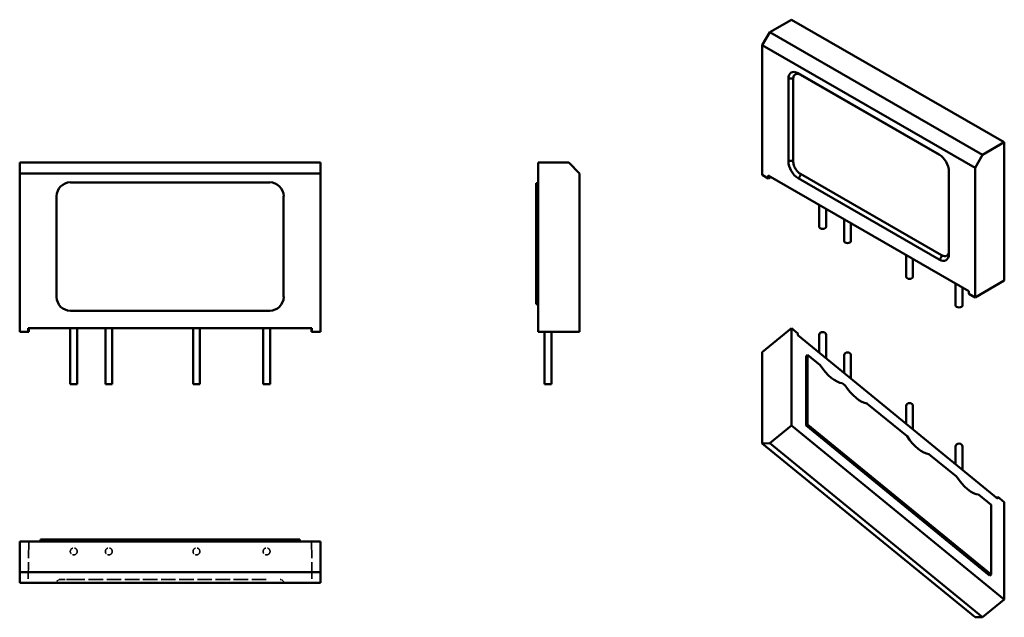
# Model space of a CAD drawing. Header units: millimetres. Extents: x 47 to 190, y 51 to 137.
import ezdxf

# ---------------------------------------------------------------- set-up
doc = ezdxf.new("R2010")
doc.units = ezdxf.units.MM
doc.header["$LTSCALE"] = 0.5
doc.linetypes.add('DASHED', pattern=[0.2068, 0.1655, -0.0413])
doc.layers.add('Arêtes cachées(ISO)', color=7, linetype='DASHED', lineweight=35)
doc.layers.add('Arêtes visibles(ISO)', color=7, linetype='Continuous', lineweight=50)

msp = doc.modelspace()

# ---------------------------------------------------------------- linework, layer by layer
at = {"layer": 'Arêtes cachées(ISO)', "ltscale": 29.014645}
for p, q in [((48.64, 61.79), (48.58, 55.79)), ((89.64, 61.79), (89.69, 55.79))]:
    msp.add_line(p, q, dxfattribs=at)
at = {"layer": 'Arêtes cachées(ISO)', "ltscale": 1.142165}
for p, q in [((52.92, 61.79), (52.92, 62.09)), ((57.41, 61.79), (57.41, 62.09)), ((58, 61.79), (58, 62.09)), ((62.49, 61.79), (62.49, 62.09)), ((70.7, 61.79), (70.7, 62.09)), ((75.19, 61.79), (75.19, 62.09)), ((80.86, 61.79), (80.86, 62.09)), ((85.35, 61.79), (85.35, 62.09))]:
    msp.add_line(p, q, dxfattribs=at)
at = {"layer": 'Arêtes cachées(ISO)', "ltscale": 25.409494}
msp.add_line((54.69, 56.29), (83.59, 56.29), dxfattribs=at)
at = {"layer": 'Arêtes cachées(ISO)', "ltscale": 11.961675}
for centre in [(55.17, 60.35), (60.25, 60.35), (72.95, 60.35), (83.11, 60.35)]:
    msp.add_circle(centre, 0.5, dxfattribs=at)
at = {"layer": 'Arêtes cachées(ISO)', "ltscale": 2.990344}
for centre, start, end in [((53.19, 55.79), 90, 180), ((85.08, 55.79), 0, 90)]:
    msp.add_arc(centre, 0.5, start, end, dxfattribs=at)
at = {"layer": 'Arêtes cachées(ISO)', "ltscale": 8.956215}
msp.add_open_spline([(53.19, 56.29), (53.19, 56.29), (53.2, 56.29), (53.27, 56.29), (53.36, 56.29), (53.63, 56.29), (53.78, 56.29), (54.09, 56.29), (54.24, 56.29), (54.49, 56.29), (54.59, 56.29), (54.69, 56.29)], degree=3, knots=[-0.468324, -0.468324, -0.468324, -0.468324, -0.4374535, -0.4374535, -0.370001, -0.370001, -0.3100879, -0.3100879, -0.2636148, -0.2636148, -0.2345692, -0.2345692, -0.2345692, -0.2345692], dxfattribs=at)
at = {"layer": 'Arêtes visibles(ISO)'}
for p, q in [((159.17, 137.38), (156.03, 135.57)), ((190, 119.63), (159.17, 137.38)), ((156.03, 135.57), (154.93, 133.67)), ((186.86, 117.82), (156.03, 135.57)), ((154.93, 133.67), (185.76, 115.92)), ((154.93, 114.91), (154.93, 133.67)), ((158.72, 116.86), (158.72, 128.8)), ((159.42, 116.86), (159.42, 128.8)), ((160.13, 129.62), (180.56, 117.85)), ((160.48, 129.41), (180.63, 117.81)), ((186.86, 117.82), (190, 119.63)), ((190, 99.6), (190, 119.63)), ((185.76, 115.92), (186.86, 117.82)), ((90.94, 116.68), (47.34, 116.68)), ((47.34, 116.68), (47.34, 115.12)), ((90.94, 115.12), (90.94, 116.68)), ((122.47, 92.18), (122.47, 116.68)), ((122.47, 116.68), (126.92, 116.68)), ((126.92, 116.68), (128.47, 115.12)), ((185.76, 97.16), (185.76, 115.92)), ((47.34, 115.12), (90.94, 115.12)), ((47.34, 92.18), (47.34, 115.12)), ((90.94, 92.18), (90.94, 115.12)), ((128.47, 92.18), (128.47, 115.12)), ((155.81, 114.4), (154.93, 114.91)), ((155.81, 114.4), (155.81, 114.81)), ((184.88, 98.07), (155.81, 114.81)), ((156.17, 114.61), (155.81, 114.4)), ((180.56, 102.65), (160.13, 114.41)), ((180.92, 103.26), (160.48, 115.03)), ((181.98, 115.4), (181.98, 103.46)), ((54.69, 113.82), (83.59, 113.82)), ((122.47, 113.68), (122.17, 113.68)), ((122.17, 113.68), (122.17, 96.18)), ((52.69, 97.22), (52.69, 111.83)), ((85.58, 111.83), (85.58, 97.22)), ((163.2, 107.37), (163.2, 110.56)), ((164.2, 107.37), (164.2, 109.98)), ((166.79, 105.3), (166.79, 108.49)), ((167.79, 105.3), (167.79, 107.92)), ((175.77, 100.13), (175.77, 103.32)), ((176.77, 100.13), (176.77, 102.74)), ((182.95, 95.99), (182.95, 99.18)), ((183.95, 95.99), (183.95, 98.61)), ((185.76, 97.16), (190, 99.6)), ((184.88, 97.67), (184.88, 98.07)), ((184.88, 97.67), (185.76, 97.16)), ((122.47, 96.18), (122.17, 96.18)), ((83.59, 95.23), (54.69, 95.23)), ((48.58, 92.18), (47.34, 92.18)), ((48.58, 92.18), (48.58, 92.68)), ((89.69, 92.68), (48.58, 92.68)), ((48.64, 92.18), (48.58, 92.18)), ((48.64, 92.68), (48.64, 92.18)), ((54.67, 84.58), (54.67, 92.68)), ((55.67, 84.58), (55.67, 92.68)), ((59.75, 84.58), (59.75, 92.68)), ((60.75, 84.58), (60.75, 92.68)), ((72.45, 84.58), (72.45, 92.68)), ((73.45, 84.58), (73.45, 92.68)), ((82.61, 84.58), (82.61, 92.68)), ((83.61, 84.58), (83.61, 92.68)), ((89.64, 92.68), (89.64, 92.18)), ((89.64, 92.18), (89.69, 92.18)), ((89.69, 92.18), (89.69, 92.68)), ((89.69, 92.18), (90.94, 92.18)), ((122.47, 92.18), (128.47, 92.18)), ((123.4, 84.58), (123.4, 92.18)), ((124.4, 84.58), (124.4, 92.18)), ((159.17, 92.7), (154.93, 89.23)), ((159.17, 92.7), (160.09, 91.94)), ((159.17, 92.7), (159.17, 78.59)), ((160.09, 91.66), (160.09, 91.94)), ((189.08, 67.95), (160.09, 91.66)), ((163.2, 91.72), (163.2, 89.12)), ((164.2, 91.72), (164.2, 88.3)), ((154.93, 89.23), (154.93, 76.01)), ((161.3, 88.66), (161.51, 88.83)), ((161.3, 78.58), (161.3, 88.66)), ((161.51, 78.75), (161.51, 88.83)), ((161.51, 88.83), (163.34, 87.34)), ((166.79, 88.78), (166.79, 86.18)), ((167.79, 88.78), (167.79, 85.37)), ((54.67, 84.58), (55.67, 84.58)), ((59.75, 84.58), (60.75, 84.58)), ((72.45, 84.58), (73.45, 84.58)), ((82.61, 84.58), (83.61, 84.58)), ((123.4, 84.58), (124.4, 84.58)), ((166.51, 84.74), (166.93, 84.4)), ((170.1, 81.8), (175.91, 77.06)), ((175.77, 81.44), (175.77, 78.84)), ((176.77, 81.44), (176.77, 78.02)), ((159.17, 78.59), (156.03, 76.02)), ((190, 53.38), (159.17, 78.59)), ((161.3, 78.58), (161.51, 78.75)), ((187.88, 56.84), (161.3, 78.58)), ((188.1, 57.02), (161.51, 78.75)), ((156.03, 76.02), (154.93, 76.01)), ((154.93, 76.01), (185.76, 50.81)), ((186.86, 50.81), (156.03, 76.02)), ((179.08, 74.46), (183.09, 71.19)), ((182.95, 75.56), (182.95, 72.97)), ((183.95, 75.56), (183.95, 72.15)), ((186.27, 68.59), (188.1, 67.1)), ((188.1, 67.1), (188.1, 57.02)), ((189.08, 68.24), (188.91, 68.1)), ((190, 67.49), (189.08, 68.24)), ((189.08, 67.95), (189.08, 68.24)), ((190, 67.49), (190, 53.38)), ((90.94, 61.79), (47.34, 61.79)), ((47.34, 61.79), (47.34, 57.34)), ((87.94, 62.09), (50.34, 62.09)), ((50.34, 61.79), (50.34, 62.09)), ((87.94, 61.79), (87.94, 62.09)), ((90.94, 57.34), (90.94, 61.79)), ((90.94, 57.34), (47.34, 57.34)), ((47.34, 57.34), (47.34, 55.79)), ((90.94, 55.79), (90.94, 57.34)), ((47.34, 55.79), (90.94, 55.79)), ((187.88, 56.84), (188.1, 57.02)), ((186.86, 50.81), (190, 53.38)), ((185.76, 50.81), (186.86, 50.81))]:
    msp.add_line(p, q, dxfattribs=at)
for centre, major_axis, ratio, start_param, end_param in [((160.13, 127.98), (-1, 1.74), 0.576512, 5.50108, 7.069137), ((159.07, 128.59), (0.5, 0), 0.575862, 0.785398, 2.356194), ((160.13, 129.21), (-0.25, -0.433), 0.578093, 2.354261, 2.358128), ((180.56, 116.21), (1, -1.73), 0.579679, 0.788712, 2.356769), ((159.07, 116.66), (-0.5, 0), 0.575862, 3.926991, 5.497787), ((160.13, 116.05), (-1, 1.73), 0.579679, 0.788712, 2.356769), ((160.13, 114.82), (-0.25, -0.433), 0.578093, 0.783464, 2.354261), ((54.69, 111.82), (-1.42, 1.42), 0.997265, 5.499157, 7.067214), ((83.58, 111.82), (1.42, 1.42), 0.997265, 5.499157, 7.067214), ((163.7, 107.37), (0.5, 0), 0.575862, 3.141593, 6.283185), ((167.29, 105.3), (0.5, 0), 0.575862, 3.141593, 6.283185), ((180.56, 104.28), (1, -1.74), 0.576512, 5.50108, 7.069137), ((180.56, 103.05), (-0.25, -0.433), 0.578093, 0.783464, 2.354261), ((176.27, 100.13), (0.5, 0), 0.575862, 3.141593, 6.283185), ((54.69, 97.23), (-1.42, -1.42), 0.997265, 5.499157, 7.067214), ((83.58, 97.23), (1.42, -1.42), 0.997265, 5.499157, 7.067214), ((183.45, 95.99), (0.5, 0), 0.575862, 3.141593, 6.283185), ((163.7, 91.72), (-0.5, 0), 0.817547, 3.141593, 6.283185), ((167.29, 88.78), (-0.5, 0), 0.817547, 3.141593, 6.283185), ((164.92, 87.39), (2.06, -2.52), 0.407196, 4.411941, 5.937041), ((168.52, 84.46), (2.06, -2.52), 0.407196, 4.411941, 5.937041), ((176.27, 81.44), (-0.5, 0), 0.817547, 3.141593, 6.283185), ((177.5, 77.11), (2.06, -2.52), 0.407196, 4.411941, 5.937041), ((183.45, 75.56), (-0.5, 0), 0.817547, 3.141593, 6.283185), ((184.68, 71.24), (2.06, -2.52), 0.407196, 4.411941, 5.937041)]:
    msp.add_ellipse(centre, major_axis=major_axis, ratio=ratio, start_param=start_param, end_param=end_param, dxfattribs=at)
for points, knots in [([(159.42, 128.8), (159.42, 128.88), (159.43, 128.96), (159.48, 129.2), (159.55, 129.33), (159.73, 129.5), (159.84, 129.55), (160.06, 129.56), (160.17, 129.54), (160.34, 129.48), (160.41, 129.45), (160.48, 129.41)], [-0.468324, -0.468324, -0.468324, -0.468324, -0.4374535, -0.4374535, -0.370001, -0.370001, -0.3100879, -0.3100879, -0.2636148, -0.2636148, -0.2345692, -0.2345692, -0.2345692, -0.2345692]), ([(160.48, 115.03), (160.41, 115.07), (160.34, 115.11), (160.17, 115.25), (160.06, 115.36), (159.84, 115.63), (159.73, 115.8), (159.55, 116.18), (159.48, 116.39), (159.43, 116.69), (159.42, 116.78), (159.42, 116.86)], [-0.4683252, -0.4683252, -0.4683252, -0.4683252, -0.4392795, -0.4392795, -0.3928064, -0.3928064, -0.3328933, -0.3328933, -0.2654408, -0.2654408, -0.2345703, -0.2345703, -0.2345703, -0.2345703]), ([(181.98, 103.87), (181.98, 103.79), (181.97, 103.72), (181.94, 103.53), (181.9, 103.43), (181.77, 103.25), (181.68, 103.18), (181.44, 103.1), (181.29, 103.11), (181.06, 103.18), (180.99, 103.22), (180.92, 103.26)], [-0.4683252, -0.4683252, -0.4683252, -0.4683252, -0.4392795, -0.4392795, -0.3928064, -0.3928064, -0.3328933, -0.3328933, -0.2654408, -0.2654408, -0.2345703, -0.2345703, -0.2345703, -0.2345703])]:
    msp.add_open_spline(points, degree=3, knots=knots, dxfattribs=at)

doc.saveas('drawing.dxf')
